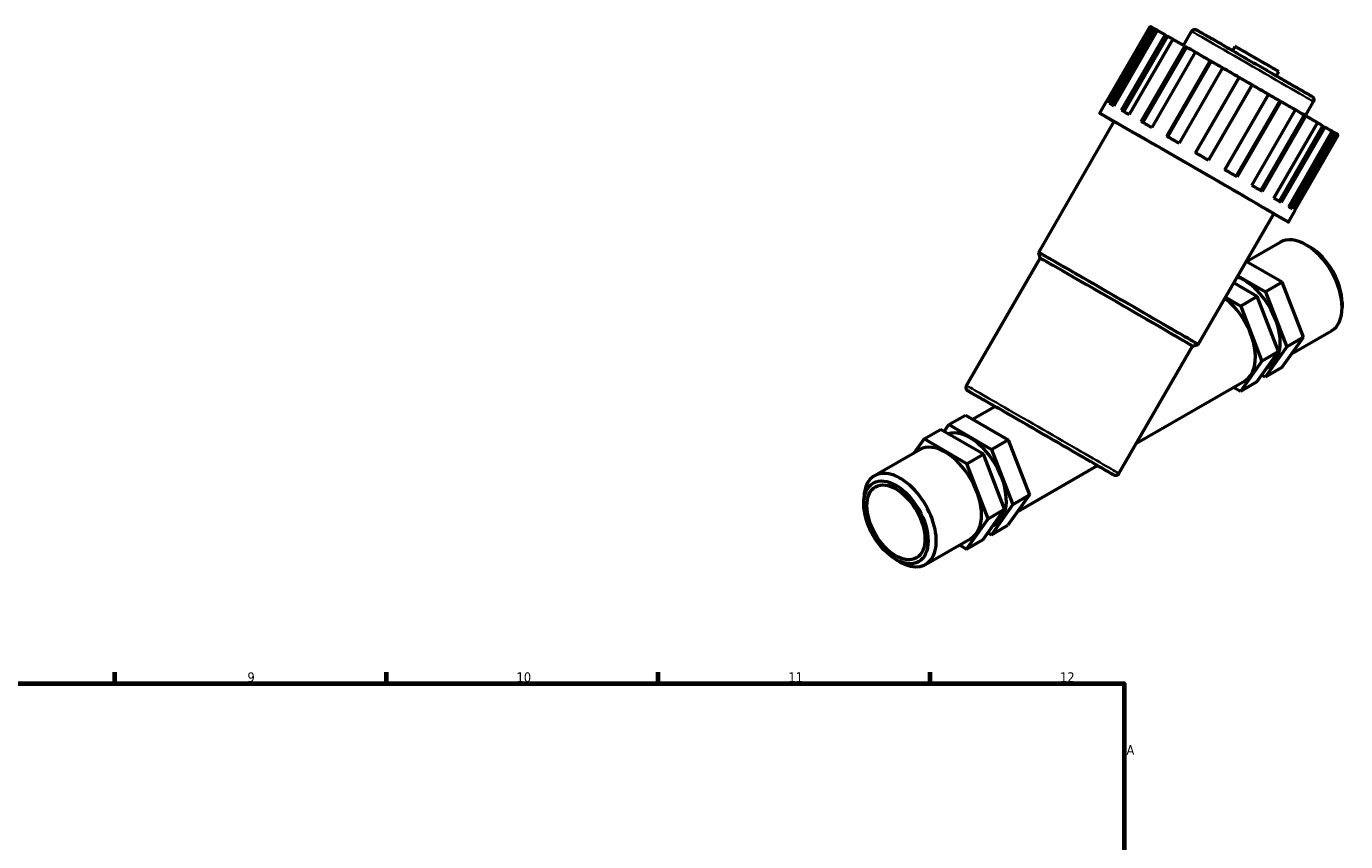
# Model space of a CAD drawing. Header units: millimetres. Extents: x 0 to 900, y 0 to 1066.
# Tile 7 of 7: x 538 to 878, y 533 to 744. Entities that reach past the tile are written whole.
import ezdxf

# ---------------------------------------------------------------- set-up
doc = ezdxf.new("R2010")
doc.units = ezdxf.units.MM
for name, color, linetype, lineweight in [('Border (ISO)', 7, 'Continuous', 70), ('Visible (ISO)', 7, 'Continuous', 50), ('Visible Narrow (ISO)', 7, 'Continuous', 35)]:
    doc.layers.add(name, color=color, linetype=linetype, lineweight=lineweight)
doc.styles.add('Note Text (ISO)', font='tahoma.ttf')

# ---------------------------------------------------------------- blocks, each defined once
blk = doc.blocks.new('Borders Default Border')
at = {"layer": 'Border (ISO)'}
for p, q in [((560.67, 574), (560.67, 576.9)), ((630.75, 574), (630.75, 576.9)), ((700.83, 574), (700.83, 576.9)), ((770.92, 574), (770.92, 576.9))]:
    blk.add_line(p, q, dxfattribs=at)
at = {"layer": 'Border (ISO)', "flags": 128}
blk.add_lwpolyline([(20, 20), (20, 574), (821, 574), (821, 20), (20, 20)], dxfattribs=at)
at = {"layer": 'Border (ISO)', "color": 232, "true_color": 0xca0064, "char_height": 2.5, "attachment_point": 7, "style": 'Note Text (ISO)'}
for s, insert in [('9', (594.88, 574.35)), ('10', (664.29, 574.35)), ('11', (734.37, 574.4)), ('12', (804.46, 574.4)), ('A', (821.59, 555.62))]:
    blk.add_mtext(s, dxfattribs=dict(at, insert=insert))

msp = doc.modelspace()

# ---------------------------------------------------------------- linework, layer by layer
at = {"layer": 'Visible (ISO)'}
for p, q in [((816.469, 724.155), (827.699, 743.605)), ((827.741, 743.587), (816.509, 724.133)), ((817.237, 723.721), (828.469, 743.176)), ((829.162, 742.775), (817.932, 723.325)), ((829.538, 742.566), (818.306, 723.111)), ((827.699, 743.605), (827.738, 743.582)), ((828.469, 743.176), (829.162, 742.775)), ((836.283, 738.691), (838.378, 742.32)), ((820.309, 721.962), (831.541, 741.417)), ((832.128, 741.077), (820.897, 721.625)), ((833.531, 740.274), (822.299, 720.82)), ((825.382, 719.046), (836.614, 738.5)), ((831.541, 741.417), (832.128, 741.077)), ((836.614, 738.5), (837.036, 738.255)), ((848.972, 737.341), (849.607, 738.441)), ((837.036, 738.255), (825.805, 718.802)), ((839.329, 736.936), (828.097, 717.482)), ((831.959, 715.257), (843.191, 734.711)), ((843.408, 734.584), (832.177, 715.131)), ((846.367, 732.88), (835.135, 713.425)), ((843.191, 734.711), (843.408, 734.584)), ((860.195, 730.861), (860.831, 731.961)), ((839.396, 710.966), (850.628, 730.421)), ((853.944, 728.505), (842.712, 709.051)), ((853.953, 728.501), (842.721, 709.046)), ((853.944, 728.505), (853.953, 728.501)), ((846.965, 706.595), (858.197, 726.049)), ((814.701, 721.182), (816.429, 724.175)), ((861.111, 724.363), (849.88, 704.909)), ((861.346, 724.228), (850.114, 704.774)), ((853.926, 702.569), (865.158, 722.024)), ((861.111, 724.363), (861.346, 724.228)), ((867.709, 720.546), (869.804, 724.176)), ((798.95, 685.261), (818.442, 719.022)), ((867.385, 720.732), (856.154, 701.279)), ((867.823, 720.481), (856.591, 701.027)), ((859.596, 699.285), (870.828, 718.739)), ((872.151, 717.969), (860.92, 698.517)), ((867.385, 720.732), (867.823, 720.481)), ((872.151, 717.969), (872.748, 717.625)), ((872.748, 717.625), (861.516, 698.171)), ((863.421, 697.062), (874.653, 716.517)), ((874.942, 716.343), (863.712, 696.893)), ((875.64, 715.94), (864.408, 696.486)), ((865.027, 696.12), (876.259, 715.574)), ((874.942, 716.343), (875.64, 715.94)), ((840.103, 661.501), (859.596, 695.262)), ((863.337, 693.102), (865.065, 696.095)), ((852.52, 682.905), (861.232, 687.922)), ((868.929, 686.636), (867.865, 687.253)), ((799.345, 683.785), (798.95, 685.26)), ((780.353, 650.89), (799.345, 683.785)), ((861.717, 677.568), (852.476, 682.931)), ((855.31, 673.879), (849.273, 677.383)), ((850.341, 679.232), (857.446, 675.109)), ((861.717, 677.568), (857.446, 675.109)), ((867.192, 663.355), (861.717, 677.568)), ((847.137, 673.684), (851.039, 671.42)), ((855.31, 673.879), (851.039, 671.42)), ((860.785, 659.665), (855.31, 673.879)), ((857.446, 675.109), (862.921, 660.895)), ((851.039, 671.42), (856.514, 657.206)), ((877.177, 672.312), (877.177, 671.082)), ((864.177, 659.106), (874.427, 665.009)), ((819.636, 628.21), (838.628, 661.105)), ((838.628, 661.105), (840.103, 661.5)), ((862.921, 660.895), (857.373, 653.077)), ((861.644, 655.537), (867.192, 663.355)), ((867.192, 663.355), (862.921, 660.895)), ((856.514, 657.206), (850.967, 649.388)), ((855.237, 651.848), (860.785, 659.665)), ((860.785, 659.665), (856.514, 657.206)), ((857.373, 653.077), (856.478, 653.596)), ((861.644, 655.537), (857.373, 653.077)), ((857.77, 655.417), (858.495, 655.835)), ((824.174, 636.07), (852.089, 652.145)), ((850.967, 649.388), (849.141, 650.448)), ((855.237, 651.848), (850.967, 649.388)), ((775.783, 640.826), (780.054, 643.286)), ((780.054, 643.286), (791.077, 636.89)), ((781.88, 642.226), (787.632, 645.538)), ((774.542, 639.077), (775.783, 640.826)), ((775.783, 640.826), (786.806, 634.43)), ((769.377, 637.137), (766.844, 633.568)), ((769.377, 637.137), (773.648, 639.597)), ((780.399, 630.741), (769.377, 637.137)), ((784.67, 633.2), (773.648, 639.597)), ((786.806, 634.43), (791.077, 636.89)), ((791.077, 636.89), (796.552, 622.676)), ((756.594, 627.665), (768.254, 634.38)), ((780.399, 630.741), (784.67, 633.2)), ((790.145, 618.987), (784.67, 633.2)), ((786.806, 634.43), (792.281, 620.216)), ((785.874, 616.527), (780.399, 630.741)), ((793.537, 618.427), (814.072, 630.253)), ((796.552, 622.676), (791.004, 614.858)), ((792.281, 620.216), (796.552, 622.676)), ((753.843, 620.362), (753.843, 621.592)), ((792.281, 620.216), (786.733, 612.398)), ((780.327, 608.709), (785.874, 616.527)), ((784.597, 611.169), (790.145, 618.987)), ((785.874, 616.527), (790.145, 618.987)), ((786.733, 612.398), (785.838, 612.918)), ((786.733, 612.398), (791.004, 614.858)), ((787.13, 614.738), (787.856, 615.156)), ((769.789, 604.752), (781.449, 611.467)), ((778.501, 609.769), (780.327, 608.709)), ((780.327, 608.709), (784.597, 611.169)), ((762.092, 606.038), (763.155, 605.421))]:
    msp.add_line(p, q, dxfattribs=at)
for centre, major_axis, ratio, start_param, end_param in [((851.979, 729.589), (-24.318, 14.04), 0.0015778, 6.0255277, 6.202828), ((851.979, 729.589), (-23.588, 13.619), 0.0015778, 5.9712276, 6.0276475), ((851.979, 729.589), (24.318, -14.04), 0.0015778, 2.5697758, 2.7470761), ((851.979, 729.589), (23.588, -13.619), 0.0015778, 2.4697973, 2.5718956), ((851.979, 729.589), (24.318, -14.04), 0.0015778, 2.2556165, 2.4329169), ((855.219, 735.201), (-5.612, 3.24), 0.0015778, 3.1415927, 6.2831853), ((851.979, 729.589), (23.588, -13.619), 0.0015778, 2.1377441, 2.2577363), ((851.979, 729.589), (24.318, -14.04), 0.0015778, 1.9414572, 2.1187576), ((851.979, 729.589), (23.588, -13.619), 0.0015778, 1.8119705, 1.943577), ((851.979, 729.589), (24.318, -14.04), 0.0015778, 1.6272979, 1.8045983), ((851.979, 729.589), (23.588, -13.619), 0.0015778, 1.4883192, 1.6290474), ((851.979, 729.589), (24.318, -14.04), 0.0015778, 1.3131387, 1.490439), ((851.979, 729.589), (23.588, -13.619), 0.0015778, 1.1741599, 1.3049799), ((839.019, 707.142), (-24.318, 14.04), 0.0015778, 2.5795229, 6.8452551), ((840.747, 710.135), (-24.318, 14.04), 0.0015778, 6.202828, 6.2831853), ((840.747, 710.135), (-24.318, 14.04), 0.0015778, 5.8886687, 6.0255277), ((840.747, 710.135), (-24.318, 14.04), 0.0015778, 5.5745095, 5.7113684), ((851.979, 729.589), (24.318, -14.04), 0.0015778, 0.9989794, 1.1762798), ((851.979, 729.589), (23.588, -13.619), 0.0015778, 0.8600006, 0.9789458), ((839.019, 707.142), (-20.577, 11.88), 0.0015778, 3.1415927, 6.2831853), ((840.747, 710.135), (-24.318, 14.04), 0.0015778, 5.2603502, 5.3972091), ((851.979, 729.589), (24.318, -14.04), 0.0015778, 0.6848201, 0.8621205), ((851.979, 729.589), (23.588, -13.619), 0.0015778, 0.5458414, 0.6460178), ((840.747, 710.135), (-24.318, 14.04), 0.0015778, 4.9461909, 5.0830499), ((851.979, 729.589), (24.318, -14.04), 0.0015778, 0.3706609, 0.5479612), ((851.979, 729.589), (23.588, -13.619), 0.0015778, 0.2316821, 0.2805055), ((851.979, 729.589), (24.318, -14.04), 0.0015778, 0.0565016, 0.233802), ((840.747, 710.135), (-24.318, 14.04), 0.0015778, 4.6320317, 4.7688906), ((840.747, 710.135), (-24.318, 14.04), 0.0015778, 4.3178724, 4.4547313), ((840.747, 710.135), (-24.318, 14.04), 0.0015778, 4.0037131, 4.140572), ((840.747, 710.135), (-24.318, 14.04), 0.0015778, 3.6895538, 3.8264127), ((840.747, 710.135), (24.318, -14.04), 0.0015778, 0.233802, 0.3706609), ((840.747, 710.135), (24.318, -14.04), 0.0015778, 0, 0.0565016), ((867.829, 676.465), (-6.597, 11.457), 0.5780931, 3.1415927, 6.2831853), ((819.527, 673.381), (-20.577, 11.88), 0.0015778, 3.1400148, 6.2847632), ((868.897, 677.08), (-5.844, 10.148), 0.5780931, 3.9289245, 5.4958534), ((818.987, 672.445), (-19.641, 11.34), 0.0015778, 3.1415927, 6.2831853), ((851.898, 667.291), (6.597, -11.457), 0.5780931, 0, 2.5455011), ((845.492, 663.602), (6.597, -11.457), 0.5780931, 0, 2.1980482), ((800.852, 637.896), (-13.22, 7.643), 0.0016725, 3.1406258, 6.2822185), ((781.258, 626.612), (-6.597, 11.457), 0.5780931, 3.1415927, 6.1514448), ((774.852, 622.923), (-6.597, 11.457), 0.5780931, 3.1415927, 6.2831853), ((763.191, 616.209), (6.597, -11.457), 0.5780931, 5.4958534, 10.2121098)]:
    msp.add_ellipse(centre, major_axis=major_axis, ratio=ratio, start_param=start_param, end_param=end_param, dxfattribs=at)
for major_axis in [(5.844, -10.148), (5.278, -9.165)]:
    msp.add_ellipse((762.124, 615.594), major_axis=major_axis, ratio=0.5780931, dxfattribs=at)
for points, knots in [([(838.378, 742.32), (838.43, 742.409), (838.497, 742.492), (838.652, 742.628), (838.74, 742.683), (838.928, 742.763), (839.029, 742.788), (839.18, 742.8), (839.23, 742.801), (839.327, 742.794), (839.374, 742.787), (839.45, 742.769), (839.482, 742.76), (839.524, 742.747), (839.537, 742.742), (839.565, 742.731), (839.579, 742.726), (839.601, 742.716), (839.61, 742.712), (839.629, 742.703), (839.637, 742.699), (839.66, 742.688), (839.669, 742.683), (839.706, 742.663), (839.732, 742.649), (839.879, 742.567), (840.072, 742.457), (840.841, 742.018), (841.609, 741.578), (843.533, 740.473), (844.692, 739.806), (847.276, 738.318), (848.733, 737.478), (851.759, 735.733), (853.366, 734.806), (856.527, 732.981), (858.12, 732.06), (861.096, 730.34), (862.514, 729.52), (865.002, 728.079), (866.102, 727.441), (867.85, 726.427), (868.52, 726.037), (869.119, 725.687), (869.254, 725.607), (869.388, 725.527), (869.421, 725.508), (869.462, 725.483), (869.472, 725.477), (869.5, 725.459), (869.507, 725.454), (869.524, 725.442), (869.534, 725.435), (869.557, 725.418), (869.569, 725.409), (869.598, 725.385), (869.616, 725.369), (869.651, 725.335), (869.669, 725.317), (869.714, 725.267), (869.74, 725.234), (869.804, 725.142), (869.838, 725.078), (869.9, 724.923), (869.922, 724.828), (869.938, 724.631), (869.929, 724.527), (869.884, 724.34), (869.849, 724.254), (869.804, 724.176)], [0, 0, 0, 0, 0.0311588, 0.0311588, 0.0617518, 0.0617518, 0.0923527, 0.0923527, 0.1073665, 0.1073665, 0.1216722, 0.1216722, 0.1321115, 0.1321115, 0.1375671, 0.1375671, 0.1453001, 0.1453001, 0.1538013, 0.1538013, 0.1684736, 0.1684736, 0.2044712, 0.2044712, 0.3123592, 0.3123592, 0.6373264, 0.6373264, 1.2113632, 1.2113632, 1.7594011, 1.7594011, 2.3072263, 2.3072263, 2.854904, 2.854904, 3.4025484, 3.4025484, 3.9501955, 3.9501955, 4.4978863, 4.4978863, 5.0457462, 5.0457462, 5.2850469, 5.2850469, 5.4001974, 5.4001974, 5.455746, 5.455746, 5.4709758, 5.4709758, 5.4818, 5.4818, 5.4896816, 5.4896816, 5.4981742, 5.4981742, 5.5062567, 5.5062567, 5.5189789, 5.5189789, 5.5403532, 5.5403532, 5.5692009, 5.5692009, 5.5997, 5.5997, 5.6269113, 5.6269113, 5.6269113, 5.6269113]), ([(787.6, 645.52), (786.257, 646.298), (785.058, 646.993), (782.933, 648.226), (782.048, 648.741), (781.217, 649.227), (781.019, 649.343), (780.823, 649.459), (780.776, 649.487), (780.721, 649.521), (780.707, 649.529), (780.673, 649.551), (780.663, 649.556), (780.614, 649.593), (780.602, 649.602), (780.577, 649.623), (780.567, 649.631), (780.539, 649.656), (780.521, 649.673), (780.481, 649.714), (780.46, 649.737), (780.408, 649.802), (780.378, 649.846), (780.31, 649.964), (780.277, 650.043), (780.228, 650.223), (780.216, 650.328), (780.224, 650.537), (780.246, 650.643), (780.302, 650.793), (780.326, 650.843), (780.353, 650.89)], [4.9985495, 4.9985495, 4.9985495, 4.9985495, 5.5980363, 5.5980363, 6.2891468, 6.2891468, 6.6119414, 6.6119414, 6.7691387, 6.7691387, 6.8451582, 6.8451582, 6.8844397, 6.8844397, 6.8944187, 6.8944187, 6.9000731, 6.9000731, 6.9088029, 6.9088029, 6.9187732, 6.9187732, 6.9347081, 6.9347081, 6.9599504, 6.9599504, 6.9908959, 6.9908959, 7.0227368, 7.0227368, 7.0390366, 7.0390366, 7.0390366, 7.0390366]), ([(819.636, 628.21), (819.582, 628.116), (819.511, 628.03), (819.35, 627.889), (819.258, 627.831), (819.063, 627.748), (818.957, 627.722), (818.8, 627.709), (818.748, 627.709), (818.65, 627.716), (818.603, 627.723), (818.527, 627.739), (818.497, 627.747), (818.455, 627.76), (818.442, 627.765), (818.411, 627.776), (818.396, 627.782), (818.37, 627.793), (818.36, 627.797), (818.338, 627.807), (818.329, 627.812), (818.303, 627.824), (818.293, 627.83), (818.253, 627.851), (818.225, 627.867), (818.065, 627.956), (817.856, 628.074), (816.978, 628.574), (816.049, 629.107), (814.594, 629.942), (814.334, 630.092), (814.062, 630.248)], [0, 0, 0, 0, 0.0324694, 0.0324694, 0.0643481, 0.0643481, 0.096229, 0.096229, 0.1118071, 0.1118071, 0.1263269, 0.1263269, 0.1365544, 0.1365544, 0.1422795, 0.1422795, 0.1510635, 0.1510635, 0.1608985, 0.1608985, 0.177965, 0.177965, 0.2200595, 0.2200595, 0.3462188, 0.3462188, 0.7260004, 0.7260004, 1.4518857, 1.4518857, 1.6002805, 1.6002805, 1.6002805, 1.6002805])]:
    msp.add_open_spline(points, degree=3, knots=knots, dxfattribs=at)
at = {"layer": 'Visible Narrow (ISO)'}
for centre, major_axis, start_param, end_param in [((854.091, 733.248), (-15.713, 9.072), 3.1415927, 6.2831853), ((799.494, 638.684), (-18.775, 10.84), 2.4599099, 7.1688125), ((799.994, 639.55), (19.641, -11.34), 0, 3.1415927)]:
    msp.add_ellipse(centre, major_axis=major_axis, ratio=0.0015778, start_param=start_param, end_param=end_param, dxfattribs=at)

# ---------------------------------------------------------------- block references
msp.add_blockref('Borders Default Border', (0, 0))

doc.saveas('drawing.dxf')
